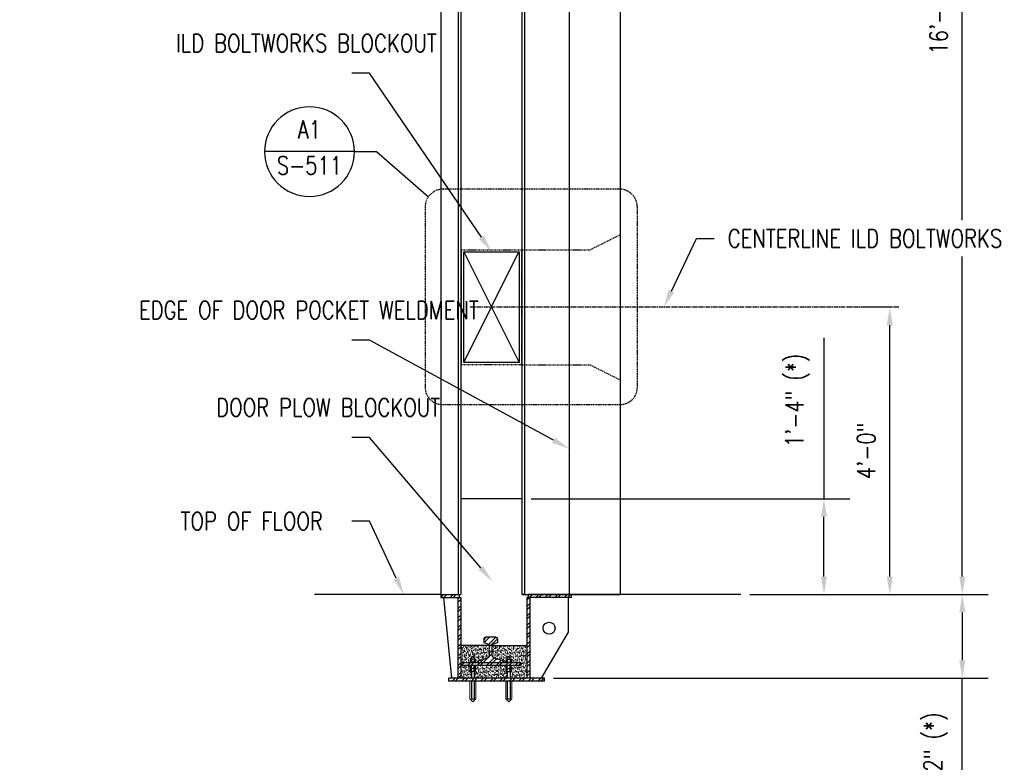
# Model space of a CAD drawing. Header units: inches. Extents: x -364 to 2682, y 0 to 504.
# Tile 15 of 19: x 1449 to 1614, y 262 to 386. Entities that reach past the tile are written whole.
import ezdxf
from ezdxf import colors
from ezdxf.entities.mleader import LeaderData, LeaderLine
from ezdxf.enums import TextEntityAlignment as Align
from ezdxf.math import Vec2, Vec3

# ---------------------------------------------------------------- set-up
doc = ezdxf.new("R2010")
doc.units = ezdxf.units.IN
doc.header["$MEASUREMENT"] = 0
for name, pattern in [('CENTER2', [1.125, 0.75, -0.125, 0.125, -0.125]), ('DASHED2', [0.375, 0.25, -0.125]), ('HIDDEN2', [0.1875, 0.125, -0.0625])]:
    doc.linetypes.add(name, pattern=pattern)
for name, color, linetype in [('G-ANNO-SYMB', 2, 'Continuous'), ('S-ANNO-DIMS', 1, 'Continuous'), ('S-ANNO-TEXT', 2, 'Continuous'), ('S-DETL-CNTR', 1, 'CENTER2'), ('S-DETL-HIDD', 1, 'HIDDEN2'), ('S-DETL-MEDM', 3, 'Continuous'), ('S-DETL-PATT', 1, 'Continuous'), ('S-DETL-XHVY', 5, 'Continuous'), ('S-DETL-XLIT', 1, 'Continuous')]:
    doc.layers.add(name, color=color, linetype=linetype)
doc.styles.add('Annotative', font='romans.shx', dxfattribs={"width": 0.8, "height": 0.125})
doc.styles.add('ROMANS', font='ROMANS.shx', dxfattribs={"width": 0.8})
doc.dimstyles.new('Annotative', dxfattribs={"dimscale": 0, "dimtxt": 0.125, "dimasz": 0.125, "dimexe": 0.179688, "dimexo": 0.0625, "dimgap": 0.09, "dimtad": 1, "dimdec": 3, "dimzin": 3, "dimdsep": 46, "dimlunit": 4, "dimtxsty": 'Annotative', "dimcen": 0.09, "dimclrt": 2, "dimazin": 2, "dimtfac": 1, "dimtdec": 3, "dimtmove": 1, "dimatfit": 3, "dimfxl": 1, "dimtfill": 1, "dimfrac": 2, "dimtolj": 1, "dimtzin": 0, "dimarcsym": 0})
pattern_1 = [(45, (90.6836, -6.3433), (-0.7954951, 0.7954951), []), (45, (91.214, -6.3433), (-0.7954951, 0.7954951), [])]

# ---------------------------------------------------------------- blocks, each defined once
blk = doc.blocks.new('*D79')
at = {"layer": 'S-ANNO-DIMS', "color": 0, "lineweight": -2, "transparency": 16777216}
for p, q in [((1583.69, 333.14), (1583.69, 306.27)), ((1534.75, 306.27), (1588, 306.27)), ((1583.69, 293.27), (1583.69, 303.27)), ((1584.69, 290.27), (1588, 290.27))]:
    blk.add_line(p, q, dxfattribs=at)
at = {"layer": 'S-ANNO-DIMS', "color": 0, "transparency": 16777216}
for points in [[(1583.19, 303.27), (1584.19, 303.27), (1583.69, 306.27)], [(1583.19, 293.27), (1584.19, 293.27), (1583.69, 290.27)]]:
    blk.add_solid(points, dxfattribs=at)
at = {"layer": 'S-ANNO-DIMS', "color": 2, "transparency": 16777216, "insert": (1579.25, 322.7), "char_height": 3, "attachment_point": 5, "rotation": 90, "style": 'Annotative', "bg_fill": 3, "box_fill_scale": 1.25, "bg_fill_color": 256, "bg_fill_true_color": 13158600, "bg_fill_transparency": 0}
blk.add_mtext('\\A1;1\'-4" (*)', dxfattribs=at)
blk = doc.blocks.new('*D80')
at = {"layer": 'S-ANNO-DIMS', "color": 0, "lineweight": -2, "transparency": 16777216}
for p, q in [((1594.69, 338.27), (1590.38, 338.27)), ((1594.69, 293.27), (1594.69, 335.27)), ((1571.27, 290.27), (1599.01, 290.27))]:
    blk.add_line(p, q, dxfattribs=at)
at = {"layer": 'S-ANNO-DIMS', "color": 0, "transparency": 16777216}
for points in [[(1594.19, 335.27), (1595.19, 335.27), (1594.69, 338.27)], [(1594.19, 293.27), (1595.19, 293.27), (1594.69, 290.27)]]:
    blk.add_solid(points, dxfattribs=at)
at = {"layer": 'S-ANNO-DIMS', "color": 2, "transparency": 16777216, "insert": (1590.75, 314.27), "char_height": 3, "attachment_point": 5, "rotation": 90, "style": 'Annotative', "bg_fill": 3, "box_fill_scale": 1.25, "bg_fill_color": 256, "bg_fill_true_color": 13158600, "bg_fill_transparency": 0}
blk.add_mtext('\\A1;4\'-0"', dxfattribs=at)
blk = doc.blocks.new('*D81')
at = {"layer": 'S-ANNO-DIMS', "color": 0, "lineweight": -2, "transparency": 16777216}
for p, q in [((1551.12, 482.27), (1611.12, 482.27)), ((1606.81, 293.27), (1606.81, 479.27)), ((1571.27, 290.27), (1611.12, 290.27))]:
    blk.add_line(p, q, dxfattribs=at)
at = {"layer": 'S-ANNO-DIMS', "color": 0, "transparency": 16777216}
for points in [[(1606.31, 479.27), (1607.31, 479.27), (1606.81, 482.27)], [(1606.31, 293.27), (1607.31, 293.27), (1606.81, 290.27)]]:
    blk.add_solid(points, dxfattribs=at)
at = {"layer": 'S-ANNO-DIMS', "color": 2, "transparency": 16777216, "insert": (1602.86, 386.27), "char_height": 3, "attachment_point": 5, "rotation": 90, "style": 'Annotative', "bg_fill": 3, "box_fill_scale": 1.25, "bg_fill_color": 256, "bg_fill_true_color": 13158600, "bg_fill_transparency": 0}
blk.add_mtext('\\A1;16\'-0"', dxfattribs=at)
blk = doc.blocks.new('*D82')
at = {"layer": 'S-ANNO-DIMS', "color": 0, "lineweight": -2, "transparency": 16777216}
for p, q in [((1571.27, 290.27), (1611.12, 290.27)), ((1606.81, 287.27), (1606.81, 279.27)), ((1538.5, 276.27), (1611.12, 276.27)), ((1606.81, 252.28), (1606.81, 276.27))]:
    blk.add_line(p, q, dxfattribs=at)
at = {"layer": 'S-ANNO-DIMS', "color": 0, "transparency": 16777216}
for points in [[(1606.31, 287.27), (1607.31, 287.27), (1606.81, 290.27)], [(1606.31, 279.27), (1607.31, 279.27), (1606.81, 276.27)]]:
    blk.add_solid(points, dxfattribs=at)
at = {"layer": 'S-ANNO-DIMS', "color": 2, "transparency": 16777216, "insert": (1602.36, 262.73), "char_height": 3, "attachment_point": 5, "rotation": 90, "style": 'Annotative', "bg_fill": 3, "box_fill_scale": 1.25, "bg_fill_color": 256, "bg_fill_true_color": 13158600, "bg_fill_transparency": 0}
blk.add_mtext('\\A1;1\'-2" (*)', dxfattribs=at)
blk = doc.blocks.new('ELEVID')
blk.add_line((-0.3125, 0), (0.3125, 0))
blk.add_circle((0, 0), 0.3125)
at = {"style": 'ROMANS', "width": 0.8}
for tag, p in [('DET_NO', (0, 0.0913)), ('REFSHT', (0, -0.0962))]:
    blk.add_attdef(tag, text='', height=0.125, dxfattribs=at).set_placement(p, align=Align.MIDDLE_CENTER)

msp = doc.modelspace()

# ---------------------------------------------------------------- hatches: boundary and pattern name
at = {"layer": 'S-DETL-PATT'}
h = msp.add_hatch(dxfattribs=at)
h.set_pattern_fill('ANSI32', color=8, scale=3)
h.paths.add_polyline_path([(1541.4993, 290.2742), (1534.2493, 290.2742), (1534.2493, 289.7742), (1541.4993, 289.7742)])
h.paths.add_polyline_path([(1522.7493, 290.2742), (1519.6243, 290.2742), (1519.6243, 289.7742), (1522.7493, 289.7742)])
h = msp.add_hatch(dxfattribs=at)
h.set_pattern_fill('ANSI32', color=8, scale=3)
h.paths.add_polyline_path([(1534.4993, 289.7742), (1533.9993, 289.7742), (1533.9993, 276.2742), (1534.4993, 276.2742)])
h.paths.add_polyline_path([(1522.9993, 289.7742), (1522.4993, 289.7742), (1522.4993, 276.2742), (1522.9993, 276.2742)])
h = msp.add_hatch(dxfattribs=at)
h.set_pattern_fill('ANSI32', color=8, scale=3)
h.set_pattern_definition(pattern_1)
h.paths.add_polyline_path([(1526.8614, 282.2638), (1527.5905, 281.9781, -0.30860674), (1527.7493, 281.7453), (1527.7493, 280.0748, -0.33270641), (1527.3904, 279.5951), (1525.9192, 279.1624, 0.33270641), (1525.8743, 279.1024), (1525.8743, 278.9617, 0.41421356), (1525.9368, 278.8992), (1530.0618, 278.8992, 0.41421356), (1530.1243, 278.9617), (1530.1243, 279.1024, 0.33270641), (1530.0795, 279.1624), (1528.6082, 279.5951, -0.33270641), (1528.2493, 280.0748), (1528.2493, 281.7453, -0.30860674), (1528.4081, 281.9781), (1529.1372, 282.2638, 0.35466541), (1529.1868, 282.3249), (1529.1868, 282.7394, 0.39190223), (1528.8406, 283.1133), (1528.4892, 283.1404, 0.01919533), (1528.2591, 283.1492), (1527.7395, 283.1492, 0.01919533), (1527.5094, 283.1404), (1527.1581, 283.1133, 0.39190223), (1526.8118, 282.7394), (1526.8118, 282.3249, 0.35466541)])
h = msp.add_hatch(dxfattribs=at)
h.set_pattern_fill('AR-SAND', color=8, scale=0.25)
h.set_pattern_definition([(37.5, (90.18364, -6.34334), (-0.01574834, 0.48170594), [0, -0.38, 0, -0.425, 0, -0.40625]), (7.5, (90.18364, -6.34334), (0.44244418, 0.70553652), [0, -0.205, 0, -0.3425, 0, -0.13125]), (327.5, (89.87614, -6.34334), (0.77853547, 0.00141476), [0, -0.125, 0, -0.45, 0, -0.5875]), (317.5, (89.87614, -6.34334), (0.75153165, 0.2194189), [0, -0.0625, 0, -0.295, 0, -0.3375])])
edge = h.paths.add_edge_path()
edge.add_line((1528.2493, 281.7453), (1533.9993, 281.7453))
edge.add_line((1533.9993, 281.7453), (1533.9993, 276.2742))
edge.add_line((1533.9993, 276.2742), (1531.2493, 276.2742))
edge.add_line((1531.2493, 276.2742), (1531.2493, 277.4003))
edge.add_line((1531.2493, 277.4003), (1531.3306, 277.4003))
edge.add_arc((1531.3306, 277.5099), 0.1096, 270, 328.828051)
edge.add_line((1531.4243, 277.4531), (1531.4243, 277.8474))
edge.add_arc((1531.3306, 277.7907), 0.1096, 31.171949, 84.325332)
edge.add_line((1531.3414, 277.8997), (1531.3306, 277.8997))
edge.add_arc((1531.3306, 278.0093), 0.1096, 270, 328.828051)
edge.add_line((1531.4243, 277.9526), (1531.4243, 278.3469))
edge.add_arc((1531.3306, 278.2902), 0.1096, 31.171949, 84.325332)
edge.add_line((1531.3414, 278.3992), (1532.9993, 278.3992))
edge.add_line((1532.9993, 278.3992), (1532.9993, 278.8992))
edge.add_line((1532.9993, 278.8992), (1531.4993, 278.8992))
edge.add_line((1531.4993, 278.8992), (1531.4993, 278.9617))
edge.add_line((1531.4993, 278.9617), (1531.3306, 278.9617))
edge.add_arc((1531.3306, 279.0713), 0.1096, 270, 328.828051)
edge.add_line((1531.4243, 279.0146), (1531.4243, 279.4089))
edge.add_arc((1531.3306, 279.3521), 0.1096, 31.171949, 90)
edge.add_line((1531.3306, 279.4617), (1531.2493, 279.4617))
edge.add_line((1531.2493, 279.4617), (1531.2493, 279.7706))
edge.add_arc((1531.3036, 279.9085), 0.1482, 200.068663, 248.513998, ccw=False)
edge.add_arc((1531.1057, 279.8362), 0.0625, 20.068663, 90)
edge.add_line((1531.1057, 279.8987), (1530.893, 279.8987))
edge.add_arc((1530.893, 279.8362), 0.0625, 90, 159.931337)
edge.add_arc((1530.695, 279.9085), 0.1482, 291.486002, 339.931337, ccw=False)
edge.add_line((1530.7493, 279.7706), (1530.7493, 279.4617))
edge.add_line((1530.7493, 279.4617), (1530.6681, 279.4617))
edge.add_arc((1530.6681, 279.3521), 0.1096, 90, 148.828051)
edge.add_line((1530.5743, 279.4089), (1530.5743, 279.0146))
edge.add_arc((1530.6681, 279.0713), 0.1096, 211.171949, 270)
edge.add_line((1530.6681, 278.9617), (1530.4993, 278.9617))
edge.add_line((1530.4993, 278.9617), (1530.4993, 278.8992))
edge.add_line((1530.4993, 278.8992), (1530.0618, 278.8992))
edge.add_arc((1530.0618, 278.9617), 0.0625, 270, 360)
edge.add_line((1530.1243, 278.9617), (1530.1243, 279.1024))
edge.add_arc((1530.0618, 279.1024), 0.0625, 0, 73.61046)
edge.add_line((1530.0795, 279.1624), (1528.6082, 279.5951))
edge.add_arc((1528.7493, 280.0748), 0.5, 180, 253.61046, ccw=False)
edge.add_line((1528.2493, 280.0748), (1528.2493, 281.7453))
edge = h.paths.add_edge_path()
edge.add_line((1525.2493, 277.4003), (1525.3306, 277.4003))
edge.add_arc((1525.3306, 277.5099), 0.1096, 270, 328.828051)
edge.add_line((1525.4243, 277.4531), (1525.4243, 277.8474))
edge.add_arc((1525.3306, 277.7907), 0.1096, 31.171949, 84.325332)
edge.add_line((1525.3414, 277.8997), (1525.3306, 277.8997))
edge.add_arc((1525.3306, 278.0093), 0.1096, 270, 328.828051)
edge.add_line((1525.4243, 277.9526), (1525.4243, 278.3469))
edge.add_arc((1525.3306, 278.2902), 0.1096, 31.171949, 84.325332)
edge.add_line((1525.3414, 278.3992), (1530.6789, 278.3992))
edge.add_arc((1530.6681, 278.2902), 0.1096, 84.325332, 148.828051)
edge.add_line((1530.5743, 278.3469), (1530.5743, 277.9526))
edge.add_arc((1530.6681, 278.0093), 0.1096, 211.171949, 265.988224)
edge.add_arc((1530.6681, 277.7907), 0.1096, 94.011776, 148.828051)
edge.add_line((1530.5743, 277.8474), (1530.5743, 277.4531))
edge.add_arc((1530.6681, 277.5099), 0.1096, 211.171949, 270)
edge.add_line((1530.6681, 277.4003), (1530.7493, 277.4003))
edge.add_line((1530.7493, 277.4003), (1530.7493, 276.2742))
edge.add_line((1530.7493, 276.2742), (1525.2493, 276.2742))
edge.add_line((1525.2493, 276.2742), (1525.2493, 277.4003))
edge = h.paths.add_edge_path()
edge.add_line((1522.9993, 278.3992), (1524.6789, 278.3992))
edge.add_arc((1524.6681, 278.2902), 0.1096, 84.325332, 148.828051)
edge.add_line((1524.5743, 278.3469), (1524.5743, 277.9526))
edge.add_arc((1524.6681, 278.0093), 0.1096, 211.171949, 265.988224)
edge.add_arc((1524.6681, 277.7907), 0.1096, 94.011776, 148.828051)
edge.add_line((1524.5743, 277.8474), (1524.5743, 277.4531))
edge.add_arc((1524.6681, 277.5099), 0.1096, 211.171949, 270)
edge.add_line((1524.6681, 277.4003), (1524.7493, 277.4003))
edge.add_line((1524.7493, 277.4003), (1524.7493, 276.2742))
edge.add_line((1524.7493, 276.2742), (1522.9993, 276.2742))
edge.add_line((1522.9993, 276.2742), (1522.9993, 278.3992))
edge = h.paths.add_edge_path()
edge.add_line((1522.9993, 281.7453), (1527.7493, 281.7453))
edge.add_line((1527.7493, 281.7453), (1527.7493, 280.0748))
edge.add_arc((1527.2493, 280.0748), 0.5, -73.61046, 0, ccw=False)
edge.add_line((1527.3904, 279.5951), (1525.9192, 279.1624))
edge.add_arc((1525.9368, 279.1024), 0.0625, 106.38954, 180)
edge.add_line((1525.8743, 279.1024), (1525.8743, 278.9617))
edge.add_arc((1525.9368, 278.9617), 0.0625, 180, 270)
edge.add_line((1525.9368, 278.8992), (1525.4993, 278.8992))
edge.add_line((1525.4993, 278.8992), (1525.4993, 278.9617))
edge.add_line((1525.4993, 278.9617), (1525.3306, 278.9617))
edge.add_arc((1525.3306, 279.0713), 0.1096, 270, 328.828051)
edge.add_line((1525.4243, 279.0146), (1525.4243, 279.4089))
edge.add_arc((1525.3306, 279.3521), 0.1096, 31.171949, 90)
edge.add_line((1525.3306, 279.4617), (1525.2493, 279.4617))
edge.add_line((1525.2493, 279.4617), (1525.2493, 279.7706))
edge.add_arc((1525.3036, 279.9085), 0.1482, 200.068663, 248.513998, ccw=False)
edge.add_arc((1525.1057, 279.8362), 0.0625, 20.068663, 90)
edge.add_line((1525.1057, 279.8987), (1524.893, 279.8987))
edge.add_arc((1524.893, 279.8362), 0.0625, 90, 159.931337)
edge.add_arc((1524.695, 279.9085), 0.1482, 291.486002, 339.931337, ccw=False)
edge.add_line((1524.7493, 279.7706), (1524.7493, 279.4617))
edge.add_line((1524.7493, 279.4617), (1524.6681, 279.4617))
edge.add_arc((1524.6681, 279.3521), 0.1096, 90, 148.828051)
edge.add_line((1524.5743, 279.4089), (1524.5743, 279.0146))
edge.add_arc((1524.6681, 279.0713), 0.1096, 211.171949, 270)
edge.add_line((1524.6681, 278.9617), (1524.4993, 278.9617))
edge.add_line((1524.4993, 278.9617), (1524.4993, 278.8992))
edge.add_line((1524.4993, 278.8992), (1522.9993, 278.8992))
edge.add_line((1522.9993, 278.8992), (1522.9993, 281.7453))
h = msp.add_hatch(dxfattribs=at)
h.set_pattern_fill('ANSI32', color=8, scale=3)
h.set_pattern_definition(pattern_1)
h.paths.add_polyline_path([(1532.9993, 278.3992), (1522.9993, 278.3992), (1522.9993, 278.8992), (1532.9993, 278.8992)])
h = msp.add_hatch(dxfattribs=at)
h.set_pattern_fill('ANSI32', color=8, scale=3)
h.paths.add_polyline_path([(1536.9993, 276.2742), (1520.9993, 276.2742), (1520.9993, 275.7742), (1536.9993, 275.7742)])

# ---------------------------------------------------------------- linework, layer by layer
at = {"layer": 'G-ANNO-SYMB'}
msp.add_lwpolyline([(1505.1568, 364.2903), (1508.8767, 364.2903), (1517.578, 356.7503)], dxfattribs=at)
at = {"layer": 'S-DETL-CNTR'}
msp.add_line((1596.1941, 338.2742), (1524.5021, 338.2742), dxfattribs=at)
at = {"layer": 'S-DETL-HIDD'}
msp.add_line((1533.235, 347.8992), (1544.61, 347.8992), dxfattribs=at)
at = {"layer": 'S-DETL-MEDM'}
for p, q in [((1519.6243, 482.2742), (1519.6243, 289.7742)), ((1549.6243, 482.2742), (1549.6243, 290.2742)), ((1522.6243, 290.2742), (1522.6243, 476.2742)), ((1522.9993, 476.2742), (1522.9993, 290.2742)), ((1533.2493, 290.2742), (1533.2493, 476.2742)), ((1533.6243, 476.2742), (1533.6243, 290.2742)), ((1541.1243, 476.2742), (1541.1243, 290.2742)), ((1523.485, 347.5242), (1532.735, 347.5242)), ((1523.485, 329.0242), (1523.485, 347.5242)), ((1533.2493, 306.2742), (1522.9993, 306.2742)), ((1519.6243, 290.2742), (1522.9993, 290.2742)), ((1519.6243, 289.7742), (1522.9993, 289.7742)), ((1521.4993, 276.2742), (1520.1334, 289.7742)), ((1522.4993, 289.7742), (1522.4993, 276.2742)), ((1522.7493, 289.7742), (1522.7493, 290.2742)), ((1522.9993, 289.7742), (1522.9993, 276.2742)), ((1533.9993, 289.7742), (1533.9993, 276.2742)), ((1541.4993, 289.7742), (1533.9993, 289.7742)), ((1534.2493, 290.2742), (1534.2493, 289.7742)), ((1541.4993, 290.2742), (1534.2493, 290.2742)), ((1534.4993, 289.7742), (1534.4993, 276.2742)), ((1540.9993, 283.9762), (1540.9993, 289.7742)), ((1541.4993, 289.7742), (1541.4993, 290.2742)), ((1536.4993, 276.2742), (1540.9993, 283.9762)), ((1527.7493, 281.7453), (1522.9993, 281.7453)), ((1528.2493, 281.7453), (1533.9993, 281.7453)), ((1525.2493, 279.7706), (1524.7493, 279.7706)), ((1524.7493, 279.4617), (1524.7493, 279.7706)), ((1525.1057, 279.8987), (1524.893, 279.8987)), ((1525.2493, 279.4617), (1525.2493, 279.7706)), ((1530.7493, 279.7706), (1531.2493, 279.7706)), ((1530.7493, 279.4617), (1530.7493, 279.7706)), ((1530.893, 279.8987), (1531.1057, 279.8987)), ((1531.2493, 279.4617), (1531.2493, 279.7706)), ((1524.4993, 278.9617), (1524.4993, 278.8992)), ((1525.4993, 278.9617), (1524.4993, 278.9617)), ((1524.5743, 279.4089), (1524.5743, 279.0146)), ((1524.5743, 277.9526), (1524.5743, 278.3469)), ((1525.3306, 279.4617), (1524.6681, 279.4617)), ((1524.7618, 279.4089), (1524.7618, 279.0146)), ((1524.7618, 277.9526), (1524.7618, 278.3469)), ((1525.2368, 279.4089), (1525.2368, 279.0146)), ((1525.2368, 277.9526), (1525.2368, 278.3469)), ((1525.4243, 279.4089), (1525.4243, 279.0146)), ((1525.4243, 277.9526), (1525.4243, 278.3469)), ((1525.4993, 278.9617), (1525.4993, 278.8992)), ((1530.4993, 278.9617), (1530.4993, 278.8992)), ((1530.4993, 278.9617), (1531.4993, 278.9617)), ((1530.5743, 279.4089), (1530.5743, 279.0146)), ((1530.5743, 277.9526), (1530.5743, 278.3469)), ((1530.6681, 279.4617), (1531.3306, 279.4617)), ((1530.7618, 279.4089), (1530.7618, 279.0146)), ((1530.7618, 277.9526), (1530.7618, 278.3469)), ((1531.2368, 279.4089), (1531.2368, 279.0146)), ((1531.2368, 277.9526), (1531.2368, 278.3469)), ((1531.4243, 279.4089), (1531.4243, 279.0146)), ((1531.4243, 277.9526), (1531.4243, 278.3469)), ((1531.4993, 278.9617), (1531.4993, 278.8992)), ((1524.5743, 277.4531), (1524.5743, 277.8474)), ((1525.3306, 277.8997), (1524.6681, 277.8997)), ((1525.3306, 277.4003), (1524.6681, 277.4003)), ((1524.7493, 277.4003), (1524.7493, 276.2742)), ((1524.7618, 277.4531), (1524.7618, 277.8474)), ((1525.2368, 277.4531), (1525.2368, 277.8474)), ((1525.2493, 277.4003), (1525.2493, 276.2742)), ((1525.4243, 277.4531), (1525.4243, 277.8474)), ((1530.5743, 277.4531), (1530.5743, 277.8474)), ((1530.6681, 277.8997), (1531.3306, 277.8997)), ((1530.6681, 277.4003), (1531.3306, 277.4003)), ((1530.7493, 277.4003), (1530.7493, 276.2742)), ((1530.7618, 277.4531), (1530.7618, 277.8474)), ((1531.2368, 277.4531), (1531.2368, 277.8474)), ((1531.2493, 277.4003), (1531.2493, 276.2742)), ((1531.4243, 277.4531), (1531.4243, 277.8474)), ((1536.9993, 276.2742), (1520.9993, 276.2742)), ((1520.9993, 275.7742), (1520.9993, 276.2742)), ((1536.9993, 275.7742), (1520.9993, 275.7742)), ((1524.7493, 275.7742), (1524.7493, 272.821)), ((1525.2493, 275.7742), (1525.2493, 272.821)), ((1530.7493, 275.7742), (1530.7493, 272.821)), ((1531.2493, 275.7742), (1531.2493, 272.821)), ((1536.9993, 275.7742), (1536.9993, 276.2742)), ((1524.7493, 272.821), (1525.2493, 272.821)), ((1530.7493, 272.821), (1531.2493, 272.821))]:
    msp.add_line(p, q, dxfattribs=at)
msp.add_lwpolyline([(1530.0618, 278.8992, 0.41421356), (1530.1243, 278.9617), (1530.1243, 279.1024, 0.33270641), (1530.0795, 279.1624), (1528.6082, 279.5951, -0.33270641), (1528.2493, 280.0748), (1528.2493, 281.7453, -0.30860674), (1528.4081, 281.9781), (1529.1372, 282.2638, 0.35466541), (1529.1868, 282.3249), (1529.1868, 282.7394, 0.39190223), (1528.8406, 283.1133), (1528.4892, 283.1404, 0.01919533), (1528.2591, 283.1492), (1527.7395, 283.1492, 0.01919533), (1527.5094, 283.1404), (1527.1581, 283.1133, 0.39190223), (1526.8118, 282.7394), (1526.8118, 282.3249, 0.35466541), (1526.8614, 282.2638), (1527.5905, 281.9781, -0.30860674), (1527.7493, 281.7453), (1527.7493, 280.0748, -0.33270641), (1527.3904, 279.5951), (1525.9192, 279.1624, 0.33270641), (1525.8743, 279.1024), (1525.8743, 278.9617, 0.41421356), (1525.9368, 278.8992)], format="xyb", dxfattribs=at)
msp.add_lwpolyline([(1522.9993, 278.8992), (1532.9993, 278.8992), (1532.9993, 278.3992), (1522.9993, 278.3992)], dxfattribs=at)
msp.add_circle((1537.7493, 284.6342), 1, dxfattribs=at)
for centre, radius, start, end in [((1524.695, 279.9085), 0.1482, 291.486002, 339.931337), ((1524.893, 279.8362), 0.0625, 90, 159.931337), ((1525.1057, 279.8362), 0.0625, 20.068663, 90), ((1525.3036, 279.9085), 0.1482, 200.068663, 248.513998), ((1530.695, 279.9085), 0.1482, 291.486002, 339.931337), ((1530.893, 279.8362), 0.0625, 90, 159.931337), ((1531.1057, 279.8362), 0.0625, 20.068663, 90), ((1531.3036, 279.9085), 0.1482, 200.068663, 248.513998), ((1524.6681, 279.3521), 0.1096, 31.171949, 148.828051), ((1524.6681, 279.0713), 0.1096, 211.171949, 328.828051), ((1524.6681, 278.2902), 0.1096, 31.171949, 148.828051), ((1524.9993, 278.896), 0.5652, 65.153553, 114.846447), ((1524.9993, 279.5275), 0.5652, 245.153553, 294.846447), ((1524.9993, 277.834), 0.5652, 65.153553, 114.846447), ((1525.3306, 279.3521), 0.1096, 31.171949, 148.828051), ((1525.3306, 279.0713), 0.1096, 211.171949, 328.828051), ((1525.3306, 278.2902), 0.1096, 31.171949, 148.828051), ((1530.6681, 279.3521), 0.1096, 31.171949, 148.828051), ((1530.6681, 279.0713), 0.1096, 211.171949, 328.828051), ((1530.6681, 278.2902), 0.1096, 31.171949, 148.828051), ((1530.9993, 278.896), 0.5652, 65.153553, 114.846447), ((1530.9993, 279.5275), 0.5652, 245.153553, 294.846447), ((1530.9993, 277.834), 0.5652, 65.153553, 114.846447), ((1531.3306, 279.3521), 0.1096, 31.171949, 148.828051), ((1531.3306, 279.0713), 0.1096, 211.171949, 328.828051), ((1531.3306, 278.2902), 0.1096, 31.171949, 148.828051), ((1524.6681, 278.0093), 0.1096, 211.171949, 328.828051), ((1524.6681, 277.7907), 0.1096, 31.171949, 148.828051), ((1524.6681, 277.5099), 0.1096, 211.171949, 328.828051), ((1524.9993, 278.4655), 0.5652, 245.153553, 294.846447), ((1524.9993, 277.3345), 0.5652, 65.153553, 114.846447), ((1524.9993, 277.966), 0.5652, 245.153553, 294.846447), ((1525.3306, 278.0093), 0.1096, 211.171949, 328.828051), ((1525.3306, 277.7907), 0.1096, 31.171949, 148.828051), ((1525.3306, 277.5099), 0.1096, 211.171949, 328.828051), ((1530.6681, 278.0093), 0.1096, 211.171949, 328.828051), ((1530.6681, 277.7907), 0.1096, 31.171949, 148.828051), ((1530.6681, 277.5099), 0.1096, 211.171949, 328.828051), ((1530.9993, 278.4655), 0.5652, 245.153553, 294.846447), ((1530.9993, 277.3345), 0.5652, 65.153553, 114.846447), ((1530.9993, 277.966), 0.5652, 245.153553, 294.846447), ((1531.3306, 278.0093), 0.1096, 211.171949, 328.828051), ((1531.3306, 277.7907), 0.1096, 31.171949, 148.828051), ((1531.3306, 277.5099), 0.1096, 211.171949, 328.828051)]:
    msp.add_arc(centre, radius, start, end, dxfattribs=at)
at = {"layer": 'S-DETL-XHVY'}
for p, q in [((1519.6243, 290.2742), (1498.5588, 290.2742)), ((1569.7668, 290.2742), (1541.4993, 290.2742))]:
    msp.add_line(p, q, dxfattribs=at)
at = {"layer": 'S-DETL-XLIT', "linetype": 'Continuous', "lineweight": 0}
for p, q in [((1524.4993, 275.7742), (1524.4993, 272.821)), ((1525.4993, 275.7742), (1525.4993, 272.821)), ((1530.4993, 275.7742), (1530.4993, 272.821)), ((1531.4993, 275.7742), (1531.4993, 272.821)), ((1524.9993, 272.321), (1524.4993, 272.821)), ((1524.9993, 272.321), (1525.4993, 272.821)), ((1530.9993, 272.321), (1530.4993, 272.821)), ((1530.9993, 272.321), (1531.4993, 272.821))]:
    msp.add_line(p, q, dxfattribs=at)

# ---------------------------------------------------------------- block references
at = {"layer": 'G-ANNO-SYMB'}
ref = msp.add_blockref('ELEVID', (1497.6975, 364.2903), dxfattribs=dict(at, xscale=-24, yscale=24, zscale=24))
ref.add_attrib('DET_NO', 'A1', dxfattribs={"layer": '0', "color": 1, "height": 3, "style": 'Annotative', "width": 0.800781}).set_placement((1497.6975, 366.4808), align=Align.CENTER)
ref.add_attrib('REFSHT', 'S-511', dxfattribs={"layer": '0', "color": 1, "height": 3, "style": 'Annotative', "width": 0.800781}).set_placement((1497.6975, 361.9826), align=Align.MIDDLE)

# ---------------------------------------------------------------- leaders
at = {"layer": 'S-ANNO-TEXT', "linetype": 'Continuous'}
ml = msp.add_multileader_mtext('Standard', dxfattribs=at)
ml.set_content('\\A1;ILD BOLTWORKS BLOCKOUT', color=2, style='Annotative')
ml.set_leader_properties(color=1)
ml.build(insert=Vec2(0, 0))
ml.multileader.update_dxf_attribs({"text_right_attachment_type": 3, "dogleg_length": 0.125, "arrow_head_size": 3, "scale": 24})
ctx = ml.context
ctx.base_point, ctx.scale, ctx.char_height, ctx.arrow_head_size, ctx.landing_gap_size, ctx.plane_origin = Vec3(1233.1344, 368.0273), 24, 3, 3, 1.5, Vec3(-89.2854, -884.9359)
ctx.right_attachment = 3
notes = []
notes.append((ctx, [(0, (1, 1, 0), (1230.1344, 368.0273), (1, 0), 3, [(0, [(1167.8416, 346.3982)], 0, [])])]))
ctx.mtext.insert, ctx.mtext.width, ctx.mtext.defined_height = Vec3(1234.6344, 369.5273), 30.826869, 7.9857
ml = msp.add_multileader_mtext('Standard', dxfattribs=at)
ml.set_content('\\A1;CENTERLINE ILD BOLTWORKS SLEEVE', color=2, style='Annotative')
ml.set_leader_properties(color=1)
ml.build(insert=Vec2(0, 0))
ml.multileader.update_dxf_attribs({"text_right_attachment_type": 3, "dogleg_length": 0.125, "arrow_head_size": 3, "scale": 24})
ctx = ml.context
ctx.base_point, ctx.scale, ctx.char_height, ctx.arrow_head_size, ctx.landing_gap_size, ctx.plane_origin = Vec3(1236.6667, 329.476), 24, 3, 3, 1.5, Vec3(-89.2854, -924.3411)
ctx.right_attachment = 3
notes.append((ctx, [(0, (1, 1, 0), (1233.6667, 329.476), (1, 0), 3, [(0, [(1184.2743, 338.2742)], 0, [])])]))
ctx.mtext.insert, ctx.mtext.width, ctx.mtext.defined_height = Vec3(1238.1667, 330.976), 37.26393, 7.9857
ml = msp.add_multileader_mtext('Standard', dxfattribs=at)
ml.set_content('\\A1;BLOCKOUT BEYOND FOR DOOR PLOW', color=2, style='Annotative')
ml.set_leader_properties(color=1)
ml.build(insert=Vec2(0, 0))
ml.multileader.update_dxf_attribs({"text_right_attachment_type": 3, "dogleg_length": 0.125, "arrow_head_size": 3, "scale": 24})
ctx = ml.context
ctx.base_point, ctx.scale, ctx.char_height, ctx.arrow_head_size, ctx.landing_gap_size, ctx.plane_origin = Vec3(1236.6667, 314.1479), 24, 3, 3, 1.5, Vec3(-87.5682, -955.1411)
ctx.right_attachment = 3
notes.append((ctx, [(0, (1, 1, 0), (1233.6667, 314.1479), (1, 0), 3, [(0, [(1157.7151, 295.4449)], 0, [])])]))
ctx.mtext.insert, ctx.mtext.width, ctx.mtext.defined_height = Vec3(1238.1667, 315.6479), 37.787198, 7.9857
ml = msp.add_multileader_mtext('Standard', dxfattribs=at)
ml.set_content('\\A1;BOTTOM OF TRENCH', color=2, style='Annotative')
ml.set_leader_properties(color=1)
ml.build(insert=Vec2(0, 0))
ml.multileader.update_dxf_attribs({"text_right_attachment_type": 3, "dogleg_length": 0.125, "arrow_head_size": 3, "scale": 24})
ctx = ml.context
ctx.base_point, ctx.scale, ctx.char_height, ctx.arrow_head_size, ctx.landing_gap_size, ctx.plane_origin = Vec3(1066.2346, 300.2851), 24, 3, 3, 1.5, Vec3(2405.2311, -1001.517)
ctx.right_attachment = 3
notes.append((ctx, [(0, (1, 1, 0), (1092.4631, 295.2851), (-1, 0), 3, [(0, [(1106.3649, 276.2742)], 0, [])])]))
ctx.mtext.insert, ctx.mtext.width, ctx.mtext.defined_height = Vec3(1067.7346, 301.7851), 35.127919, 7.9857
for ctx, leaders in notes:
    for number, flags, end, landing, length, lines in leaders:
        leader = LeaderData()
        leader.index, (leader.has_last_leader_line, leader.has_dogleg_vector, leader.attachment_direction) = number, flags
        leader.last_leader_point, leader.dogleg_vector, leader.dogleg_length = Vec3(end), Vec3(landing), length
        for number, points, colour, breaks in lines:
            line = LeaderLine()
            line.index, line.vertices, line.color, line.breaks = number, Vec3.list(points), colors.encode_raw_color(colour), breaks
            leader.lines.append(line)
        ctx.leaders.append(leader)

# ---------------------------------------------------------------- next in the draw order: dimensions: what is measured, and where the dimension line sits
at = {"layer": 'S-ANNO-DIMS'}
dim = msp.add_linear_dim(base=(1583.6924, 306.2742), p1=(1583.1924, 290.2742), p2=(1533.2493, 306.2742), angle=90, text='<> (*)', dimstyle='Annotative', override={"dimasz": 0.125, "dimpost": '\\X', "dimtxsty": 'Annotative', "dimclrt": 2}, dxfattribs=at)
dim.commit()
dim.dimension.update_dxf_attribs({"geometry": '*D79', "text_midpoint": (1581.3591, 322.6964), "dimtype": 160})

# ---------------------------------------------------------------- next in the draw order: linework, layer by layer
for p, q in [((1523.485, 329.0242), (1532.7062, 347.5242)), ((1523.5137, 347.5242), (1532.735, 329.0242))]:
    msp.add_line(p, q, dxfattribs=at)
at = {"layer": 'S-DETL-HIDD'}
msp.add_line((1533.235, 328.6492), (1544.61, 328.6492), dxfattribs=at)
msp.add_lwpolyline([(1523.11, 347.8992), (1533.11, 347.8992), (1533.11, 328.6492), (1523.11, 328.6492), (1523.11, 347.8992)], dxfattribs=at)
at = {"layer": 'S-DETL-MEDM'}
for p, q in [((1532.735, 347.5242), (1532.735, 329.0242)), ((1532.735, 329.0242), (1523.485, 329.0242)), ((1533.6243, 290.2742), (1533.2493, 290.2742))]:
    msp.add_line(p, q, dxfattribs=at)

# ---------------------------------------------------------------- next in the draw order: dimensions: what is measured, and where the dimension line sits
at = {"layer": 'S-ANNO-DIMS'}
dim = msp.add_linear_dim(base=(1594.6941, 338.2742), p1=(1569.7668, 290.2742), p2=(1596.1941, 338.2742), angle=90, dimstyle='Annotative', override={"dimtxt": 0.125, "dimasz": 0.125, "dimpost": '\\X', "dimtxsty": 'Annotative', "dimclrt": 2}, dxfattribs=at)
dim.commit()
dim.dimension.update_dxf_attribs({"geometry": '*D80', "text_midpoint": (1590.7484, 314.2742)})

# ---------------------------------------------------------------- next in the draw order: dimensions: what is measured, and where the dimension line sits
dim = msp.add_linear_dim(base=(1606.8059, 482.2742), p1=(1569.7668, 290.2742), p2=(1549.6243, 482.2742), angle=90, dimstyle='Annotative', override={"dimtxt": 0.125, "dimasz": 0.125, "dimpost": '\\X', "dimtxsty": 'Annotative', "dimclrt": 2}, dxfattribs=at)
dim.commit()
dim.dimension.update_dxf_attribs({"geometry": '*D81', "text_midpoint": (1602.8602, 386.2742)})

# ---------------------------------------------------------------- next in the draw order: linework, layer by layer
at = {"layer": 'G-ANNO-SYMB', "linetype": 'DASHED2', "ltscale": 0.75}
msp.add_lwpolyline([(1549.4984, 358.0242), (1520.0316, 358.0242, 0.41421356), (1517.0316, 355.0242), (1517.0316, 324.8726, 0.42480873), (1520.0316, 322.0242), (1549.4984, 322.0242, 0.42480873), (1552.4984, 324.8726), (1552.4984, 355.0242, 0.41421356)], format="xyb", close=True, dxfattribs=at)
at = {"layer": 'S-DETL-HIDD'}
for p, q in [((1544.61, 347.8992), (1549.61, 350.3992)), ((1544.61, 328.6492), (1549.61, 326.1492))]:
    msp.add_line(p, q, dxfattribs=at)

# ---------------------------------------------------------------- next in the draw order: leaders
at = {"layer": 'S-ANNO-TEXT', "linetype": 'Continuous'}
ml = msp.add_multileader_mtext('Standard', dxfattribs=at)
ml.set_content('\\A1;ILD BOLTWORKS BLOCKOUT', color=2, style='Annotative')
ml.set_leader_properties(color=1)
ml.build(insert=Vec2(0, 0))
ml.multileader.update_dxf_attribs({"text_right_attachment_type": 3, "dogleg_length": 0.125, "arrow_head_size": 3, "scale": 24})
ctx = ml.context
ctx.base_point, ctx.scale, ctx.char_height, ctx.arrow_head_size, ctx.landing_gap_size, ctx.plane_origin = Vec3(1473.8699, 382.4288), 24, 3, 3, 1.5, Vec3(2714.6989, -905.6729)
ctx.right_attachment = 3
notes = []
notes.append((ctx, [(0, (1, 1, 0), (1507.7556, 377.4288), (-1, 0), 3, [(0, [(1528.11, 347.5242)], 0, [])])]))
ctx.mtext.insert, ctx.mtext.width, ctx.mtext.defined_height = Vec3(1475.3699, 383.9288), 31.406353, 2.8909
ml = msp.add_multileader_mtext('Standard', dxfattribs=at)
ml.set_content('\\A1;EDGE OF DOOR POCKET WELDMENT', color=2, style='Annotative')
ml.set_leader_properties(color=1)
ml.build(insert=Vec2(0, 0))
ml.multileader.update_dxf_attribs({"text_right_attachment_type": 3, "dogleg_length": 0.125, "arrow_head_size": 3, "scale": 24})
ctx = ml.context
ctx.base_point, ctx.scale, ctx.char_height, ctx.arrow_head_size, ctx.landing_gap_size, ctx.plane_origin = Vec3(1467.6985, 337.8007), 24, 3, 3, 1.5, Vec3(2685.2471, -957.8702)
ctx.right_attachment = 3
notes.append((ctx, [(0, (1, 1, 0), (1507.7556, 332.8007), (-1, 0), 3, [(0, [(1541.1243, 314.6207)], 0, [])])]))
ctx.mtext.insert, ctx.mtext.width, ctx.mtext.defined_height = Vec3(1469.1985, 339.3007), 41.121114, 7.9857
ml = msp.add_multileader_mtext('Standard', dxfattribs=at)
ml.set_content('\\A1;DOOR PLOW BLOCKOUT', color=2, style='Annotative')
ml.set_leader_properties(color=1)
ml.build(insert=Vec2(0, 0))
ml.multileader.update_dxf_attribs({"text_right_attachment_type": 3, "dogleg_length": 0.125, "arrow_head_size": 3, "scale": 24})
ctx = ml.context
ctx.base_point, ctx.scale, ctx.char_height, ctx.arrow_head_size, ctx.landing_gap_size, ctx.plane_origin = Vec3(1480.6127, 321.5313), 24, 3, 3, 1.5, Vec3(2685.2471, -968.4243)
ctx.right_attachment = 3
notes.append((ctx, [(0, (1, 1, 0), (1507.7556, 316.5313), (-1, 0), 3, [(0, [(1528.2596, 292.4571)], 0, [])])]))
ctx.mtext.insert, ctx.mtext.width, ctx.mtext.defined_height = Vec3(1482.1127, 323.0313), 32.799566, 7.9857
ml = msp.add_multileader_mtext('Standard', dxfattribs=at)
ml.set_content('\\A1;TOP OF FLOOR', color=2, style='Annotative')
ml.set_leader_properties(color=1)
ml.build(insert=Vec2(0, 0))
ml.multileader.update_dxf_attribs({"text_right_attachment_type": 3, "dogleg_length": 0.125, "arrow_head_size": 3, "scale": 24})
ctx = ml.context
ctx.base_point, ctx.scale, ctx.char_height, ctx.arrow_head_size, ctx.landing_gap_size, ctx.plane_origin = Vec3(1474.6699, 302.5275), 24, 3, 3, 1.5, Vec3(2685.2471, -979.2432)
ctx.right_attachment = 3
notes.append((ctx, [(0, (1, 1, 0), (1507.7556, 302.5275), (-1, 0), 3, [(0, [(1513.4661, 290.2742)], 0, [])])]))
ctx.mtext.insert, ctx.mtext.width, ctx.mtext.defined_height = Vec3(1476.1699, 304.0275), 41.651501, 7.9857
for ctx, leaders in notes:
    for number, flags, end, landing, length, lines in leaders:
        leader = LeaderData()
        leader.index, (leader.has_last_leader_line, leader.has_dogleg_vector, leader.attachment_direction) = number, flags
        leader.last_leader_point, leader.dogleg_vector, leader.dogleg_length = Vec3(end), Vec3(landing), length
        for number, points, colour, breaks in lines:
            line = LeaderLine()
            line.index, line.vertices, line.color, line.breaks = number, Vec3.list(points), colors.encode_raw_color(colour), breaks
            leader.lines.append(line)
        ctx.leaders.append(leader)

# ---------------------------------------------------------------- next in the draw order: dimensions: what is measured, and where the dimension line sits
at = {"layer": 'S-ANNO-DIMS'}
dim = msp.add_linear_dim(base=(1606.8059, 276.2742), p1=(1569.7668, 290.2742), p2=(1536.9993, 276.2742), angle=90, text='<> (*)', dimstyle='Annotative', override={"dimpost": '\\X'}, dxfattribs=at)
dim.commit()
dim.dimension.update_dxf_attribs({"geometry": '*D82', "text_midpoint": (1606.8059, 262.7257), "dimtype": 160})

# ---------------------------------------------------------------- next in the draw order: leaders
at = {"layer": 'S-ANNO-TEXT', "linetype": 'Continuous'}
ml = msp.add_multileader_mtext('Standard', dxfattribs=at)
ml.set_content('\\A1;CENTERLINE ILD BOLTWORKS SLEEVE', color=256, style='Annotative')
ml.set_leader_properties(color=1)
ml.build(insert=Vec2(0, 0))
ml.multileader.update_dxf_attribs({"text_right_attachment_type": 3, "dogleg_length": 0.125, "arrow_head_size": 3, "scale": 24})
ctx = ml.context
ctx.base_point, ctx.scale, ctx.char_height, ctx.arrow_head_size, ctx.landing_gap_size, ctx.plane_origin = Vec3(1565.3604, 349.7904), 24, 3, 3, 2.25, Vec3(2781.2303, -925.4815)
ctx.right_attachment = 3
notes = []
notes.append((ctx, [(1, (1, 1, 0), (1562.3604, 349.7904), (1, 0), 3, [(0, [(1556.9137, 338.2742)], 0, [])])]))
ctx.mtext.insert, ctx.mtext.width, ctx.mtext.defined_height = Vec3(1567.6104, 351.2904), 35.855455, 23.957
ctx.mtext.has_bg_fill, ctx.mtext.bg_color, ctx.mtext.bg_scale_factor, ctx.mtext.bg_transparency, ctx.mtext.use_window_bg_color = 1, -1027028792, 1.5, 0, 1
for ctx, leaders in notes:
    for number, flags, end, landing, length, lines in leaders:
        leader = LeaderData()
        leader.index, (leader.has_last_leader_line, leader.has_dogleg_vector, leader.attachment_direction) = number, flags
        leader.last_leader_point, leader.dogleg_vector, leader.dogleg_length = Vec3(end), Vec3(landing), length
        for number, points, colour, breaks in lines:
            line = LeaderLine()
            line.index, line.vertices, line.color, line.breaks = number, Vec3.list(points), colors.encode_raw_color(colour), breaks
            leader.lines.append(line)
        ctx.leaders.append(leader)

# ---------------------------------------------------------------- next in the draw order: linework, layer by layer
at = {"layer": 'S-DETL-MEDM'}
msp.add_line((1533.2493, 290.2742), (1549.6243, 290.2742), dxfattribs=at)

# ---------------------------------------------------------------- next in the draw order: leaders
at = {"layer": 'S-ANNO-TEXT', "linetype": 'Continuous'}
ml = msp.add_multileader_mtext('Standard', dxfattribs=at)
ml.set_content('\\A1;DOOR CONTROL BOX', color=2, style='Annotative')
ml.set_leader_properties(color=1)
ml.build(insert=Vec2(0, 0))
ml.multileader.update_dxf_attribs({"text_right_attachment_type": 3, "dogleg_length": 0.125, "arrow_head_size": 3, "scale": 24})
ctx = ml.context
ctx.base_point, ctx.scale, ctx.char_height, ctx.arrow_head_size, ctx.landing_gap_size, ctx.plane_origin = Vec3(1058.6917, 357.1403), 24, 3, 3, 1.5, Vec3(2405.2311, -946.6618)
ctx.right_attachment = 3
notes = []
notes.append((ctx, [(0, (1, 1, 0), (1092.4631, 352.1403), (-1, 0), 3, [(0, [(1119.4917, 340.2742)], 0, [])])]))
ctx.mtext.insert, ctx.mtext.width, ctx.mtext.defined_height = Vec3(1060.1917, 358.6403), 35.127919, 7.9857
for ctx, leaders in notes:
    for number, flags, end, landing, length, lines in leaders:
        leader = LeaderData()
        leader.index, (leader.has_last_leader_line, leader.has_dogleg_vector, leader.attachment_direction) = number, flags
        leader.last_leader_point, leader.dogleg_vector, leader.dogleg_length = Vec3(end), Vec3(landing), length
        for number, points, colour, breaks in lines:
            line = LeaderLine()
            line.index, line.vertices, line.color, line.breaks = number, Vec3.list(points), colors.encode_raw_color(colour), breaks
            leader.lines.append(line)
        ctx.leaders.append(leader)

doc.saveas('drawing.dxf')
